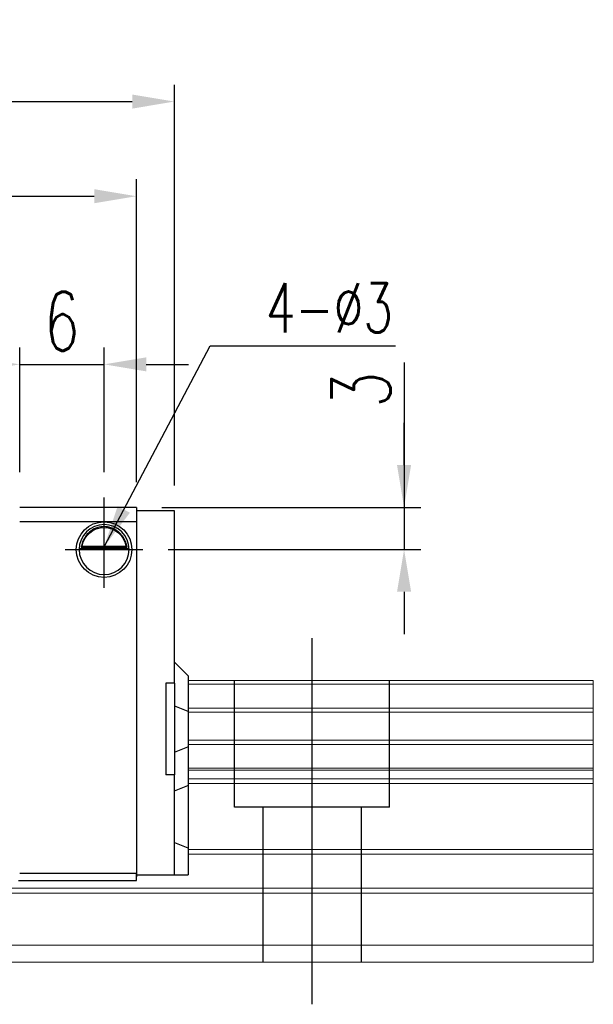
# Model space of a CAD drawing. Header units: millimetres. Extents: x 1821 to 2071, y 456 to 561.
# Tile 53 of 53: x 2030 to 2071, y 474 to 544. Entities that reach past the tile are written whole.
import ezdxf

# ---------------------------------------------------------------- set-up
doc = ezdxf.new("R2010")
doc.units = ezdxf.units.MM
doc.header["$LTSCALE"] = 0.2
doc.header["$PDSIZE"] = -1
doc.styles.add('DIM-7', font='SIMPLEX.shx', dxfattribs={"width": 0.7, "bigfont": 'chineset.shx'})
doc.dimstyles.new('CNS', dxfattribs={"dimtxt": 3.5, "dimasz": 2.5, "dimexe": 1, "dimexo": 1.5, "dimgap": 0.09, "dimtad": 0, "dimdsep": 46, "dimtxsty": 'DIM-7', "dimcen": 0.09, "dimclrd": 1, "dimclre": 1, "dimclrt": 4, "dimadec": 0, "dimazin": 0, "dimtfac": 1, "dimtix": 1, "dimtmove": 2, "dimatfit": 3, "dimfxl": 1, "dimtvp": 0.971429, "dimtolj": 1, "dimarcsym": 0})

# ---------------------------------------------------------------- blocks, each defined once
blk = doc.blocks.new('*D22')
at = {"color": 7, "lineweight": -2}
for p, q in [((2030.311, 511.485), (2030.311, 520.341)), ((2036.311, 511.485), (2036.311, 520.341)), ((2027.311, 519.141), (2024.311, 519.141)), ((2030.311, 519.141), (2036.311, 519.141)), ((2039.311, 519.141), (2042.311, 519.141))]:
    blk.add_line(p, q, dxfattribs=at)
at = {"color": 7}
for points in [[(2027.311, 519.641), (2027.311, 518.641), (2030.311, 519.141)], [(2039.311, 519.641), (2039.311, 518.641), (2036.311, 519.141)]]:
    blk.add_solid(points, dxfattribs=at)
at = {"layer": 'DEFPOINTS', "color": 0}
for p in [(2036.311, 519.141), (2030.311, 509.685), (2036.311, 509.685)]:
    blk.add_point(p, dxfattribs=at)
at = {"color": 7, "insert": (2033.311, 522.201), "char_height": 4.2, "attachment_point": 5, "style": 'DIM-7'}
blk.add_mtext('\\A1;6', dxfattribs=at)
blk = doc.blocks.new('*D7')
at = {"color": 7, "lineweight": -2}
for p, q in [((2057.638, 519.282), (2057.638, 508.985)), ((2057.638, 511.985), (2057.638, 514.985)), ((2040.411, 508.985), (2058.838, 508.985)), ((2057.638, 508.985), (2057.638, 505.985)), ((2057.638, 508.985), (2057.638, 505.985)), ((2040.873, 505.985), (2058.838, 505.985)), ((2057.638, 502.985), (2057.638, 499.985))]:
    blk.add_line(p, q, dxfattribs=at)
at = {"color": 7}
for points in [[(2057.138, 511.985), (2058.138, 511.985), (2057.638, 508.985)], [(2057.138, 502.985), (2058.138, 502.985), (2057.638, 505.985)]]:
    blk.add_solid(points, dxfattribs=at)
at = {"layer": 'DEFPOINTS', "color": 0}
for p in [(2038.611, 508.985), (2039.073, 505.985), (2057.638, 505.985)]:
    blk.add_point(p, dxfattribs=at)
at = {"color": 7, "insert": (2054.578, 517.342), "char_height": 4.2, "attachment_point": 5, "rotation": 90, "style": 'DIM-7'}
blk.add_mtext('\\A1;3', dxfattribs=at)
blk = doc.blocks.new('*D23')
at = {"color": 7, "lineweight": -2}
for p, q in [((1960.311, 510.535), (1960.311, 539.008)), ((2041.311, 510.535), (2041.311, 539.008)), ((1963.311, 537.808), (2038.311, 537.808))]:
    blk.add_line(p, q, dxfattribs=at)
at = {"color": 7}
for points in [[(1963.311, 538.308), (1963.311, 537.308), (1960.311, 537.808)], [(2038.311, 538.308), (2038.311, 537.308), (2041.311, 537.808)]]:
    blk.add_solid(points, dxfattribs=at)
at = {"layer": 'DEFPOINTS', "color": 0}
for p in [(2041.311, 537.808), (1960.311, 508.735), (2041.311, 508.735)]:
    blk.add_point(p, dxfattribs=at)
at = {"color": 7, "insert": (2000.811, 540.868), "char_height": 4.2, "attachment_point": 5, "style": 'DIM-7'}
blk.add_mtext('\\A1;81', dxfattribs=at)
blk = doc.blocks.new('*D29')
at = {"color": 7, "lineweight": -2}
for p, q in [((1963.011, 510.785), (1963.011, 532.285)), ((2038.611, 510.785), (2038.611, 532.285)), ((1966.011, 531.085), (2035.611, 531.085))]:
    blk.add_line(p, q, dxfattribs=at)
at = {"color": 7}
for points in [[(1966.011, 531.585), (1966.011, 530.585), (1963.011, 531.085)], [(2035.611, 531.585), (2035.611, 530.585), (2038.611, 531.085)]]:
    blk.add_solid(points, dxfattribs=at)
at = {"layer": 'DEFPOINTS', "color": 0}
for p in [(2038.611, 531.085), (1963.011, 508.985), (2038.611, 508.985)]:
    blk.add_point(p, dxfattribs=at)
at = {"color": 7, "insert": (2000.811, 534.145), "char_height": 4.2, "attachment_point": 5, "style": 'DIM-7'}
blk.add_mtext('\\A1;75.6', dxfattribs=at)

msp = doc.modelspace()

# ---------------------------------------------------------------- linework, layer by layer
for p, q in [((2036.311, 503.278), (2036.311, 509.685)), ((2033.542, 505.985), (2039.073, 505.985))]:
    msp.add_line(p, q)
at = {"linetype": 'Continuous'}
for p, q in [((2038.611, 508.985), (2030.311, 508.985)), ((2038.611, 508.985), (2038.611, 507.985)), ((2038.611, 508.735), (2038.611, 507.235)), ((2041.311, 508.735), (2038.611, 508.735)), ((2038.611, 508.735), (2038.611, 508.589)), ((2038.611, 508.589), (2038.611, 507.382)), ((2041.311, 508.589), (2041.311, 508.735)), ((2041.311, 507.382), (2041.311, 508.589)), ((2030.311, 507.985), (2038.611, 507.985)), ((2038.611, 507.985), (2038.611, 482.985)), ((2038.611, 507.382), (2038.611, 507.028)), ((2038.611, 507.235), (2038.611, 484.235)), ((2041.311, 507.028), (2041.311, 507.382)), ((2038.611, 507.028), (2038.611, 484.442)), ((2041.311, 496.485), (2041.311, 507.028)), ((2038.086, 506.035), (2034.537, 506.035)), ((2034.679, 506.168), (2037.943, 506.168)), ((2034.756, 506.235), (2037.866, 506.235)), ((2041.311, 497.985), (2042.261, 497.035)), ((2042.311, 496.985), (2042.261, 497.035)), ((2042.311, 494.481), (2042.311, 496.985)), ((2040.711, 496.485), (2040.711, 489.985)), ((2041.311, 496.485), (2040.711, 496.485)), ((2041.311, 496.485), (2041.311, 489.985)), ((2041.311, 494.875), (2042.261, 494.501)), ((2042.311, 494.481), (2042.261, 494.501)), ((2042.311, 491.989), (2042.311, 494.481)), ((2041.311, 491.595), (2042.261, 491.969)), ((2042.311, 491.989), (2042.261, 491.969)), ((2042.311, 489.254), (2042.311, 491.989)), ((2041.311, 489.985), (2040.711, 489.985)), ((2041.311, 484.442), (2041.311, 489.985)), ((2041.311, 488.86), (2042.261, 489.234)), ((2042.311, 489.254), (2042.261, 489.234)), ((2042.311, 484.775), (2042.311, 489.254)), ((2041.311, 485.189), (2042.261, 484.796)), ((2042.311, 484.775), (2042.261, 484.796)), ((2042.311, 482.885), (2042.311, 484.775)), ((2038.611, 484.442), (2038.611, 484.089)), ((2038.611, 484.235), (2038.611, 482.735)), ((2038.611, 484.089), (2038.611, 483.032)), ((2041.311, 484.089), (2041.311, 484.442)), ((2041.311, 483.032), (2041.311, 484.089)), ((2038.611, 482.985), (2030.311, 482.985)), ((2038.611, 482.885), (2038.611, 483.032)), ((2038.611, 482.485), (2038.611, 482.985)), ((2038.611, 482.885), (2041.311, 482.885)), ((2041.311, 482.885), (2041.311, 483.032)), ((2041.311, 482.885), (2042.261, 482.885)), ((2042.311, 482.885), (2042.261, 482.885)), ((2030.232, 482.485), (2038.611, 482.485))]:
    msp.add_line(p, q, dxfattribs=at)
at = {"ltscale": 0.5}
msp.add_line((2051.091, 499.685), (2051.091, 473.685), dxfattribs=at)
at = {"linetype": 'Continuous', "lineweight": 15}
for p, q in [((2071.091, 496.685), (2042.311, 496.685)), ((2071.091, 496.685), (2071.091, 476.685)), ((2071.091, 496.429), (2042.311, 496.429)), ((2071.091, 494.72), (2042.311, 494.72)), ((2071.091, 494.425), (2042.311, 494.425)), ((2071.091, 492.445), (2042.311, 492.445)), ((2071.091, 492.15), (2042.311, 492.15)), ((2071.091, 490.47), (2042.311, 490.47)), ((2071.091, 490.306), (2042.311, 490.306)), ((2071.091, 489.712), (2042.311, 489.712)), ((2071.091, 489.358), (2042.311, 489.358)), ((2071.091, 484.692), (2042.311, 484.692)), ((2071.091, 484.339), (2042.311, 484.339)), ((2071.091, 481.932), (1951.3, 481.932)), ((2071.091, 481.578), (1951.245, 481.578)), ((2071.091, 477.885), (1950.123, 477.885)), ((2071.091, 476.685), (1911.091, 476.685))]:
    msp.add_line(p, q, dxfattribs=at)
at = {"ltscale": 2}
for p, q in [((2045.591, 487.685), (2045.591, 496.685)), ((2056.591, 487.685), (2056.591, 496.685)), ((2056.591, 487.685), (2045.591, 487.685)), ((2047.591, 487.685), (2047.591, 476.685)), ((2054.591, 487.685), (2054.591, 476.685))]:
    msp.add_line(p, q, dxfattribs=at)
at = {"linetype": 'Continuous', "extrusion": (0, 0, -1)}
for radius, start, end in [(1.975, 270, 90), (1.975, 90, 270), (1.575, 9.1332, 90), (1.575, 90, 170.8668)]:
    msp.add_arc((-2036.311, 505.985), radius, start, end, dxfattribs=at)
at = {"linetype": 'Continuous'}
for start, end in [(90, 270), (270, 90)]:
    msp.add_arc((2036.311, 505.985), 1.775, start, end, dxfattribs=at)
for points, knots in [([(2036.311, 507.616), (2036.16, 507.616), (2036.007, 507.593), (2035.69, 507.497), (2035.525, 507.413), (2035.254, 507.214), (2035.14, 507.104), (2034.968, 506.884), (2034.902, 506.778), (2034.796, 506.564), (2034.755, 506.453), (2034.706, 506.287), (2034.691, 506.224), (2034.679, 506.168)], [0, 0, 0, 0, 0.183798, 0.183798, 0.410489, 0.410489, 0.600027, 0.600027, 0.749109, 0.749109, 0.899192, 0.899192, 1, 1, 1, 1]), ([(2037.943, 506.168), (2037.927, 506.244), (2037.905, 506.334), (2037.842, 506.523), (2037.799, 506.625), (2037.694, 506.821), (2037.63, 506.917), (2037.459, 507.129), (2037.34, 507.239), (2037.081, 507.42), (2036.936, 507.492), (2036.634, 507.59), (2036.472, 507.616), (2036.311, 507.616)], [0, 0, 0, 0, 0.137686, 0.137686, 0.275472, 0.275472, 0.412356, 0.412356, 0.606431, 0.606431, 0.804639, 0.804639, 1, 1, 1, 1])]:
    msp.add_open_spline(points, degree=3, knots=knots, dxfattribs=at)
for points in [[(2034.756, 506.235), (2034.731, 506.213), (2034.705, 506.191), (2034.679, 506.168)], [(2037.943, 506.168), (2037.917, 506.191), (2037.892, 506.213), (2037.866, 506.235)]]:
    msp.add_open_spline(points, degree=3, dxfattribs=at)

# ---------------------------------------------------------------- texts
at = {"color": 0, "insert": (2047.808, 521.406), "char_height": 3.5, "attachment_point": 7, "style": 'DIM-7'}
msp.add_mtext('4-%%C3', dxfattribs=at)

# ---------------------------------------------------------------- dimensions: what is measured, and where the dimension line sits
at = {"color": 0}
for base, p1, p2, picture, middle in [((2041.311, 537.808), (1960.311, 508.735), (2041.311, 508.735), '*D23', (2000.811, 540.868)), ((2038.611, 531.085), (1963.011, 508.985), (2038.611, 508.985), '*D29', (2000.811, 534.145)), ((2036.311, 519.141), (2030.311, 509.685), (2036.311, 509.685), '*D22', (2033.311, 522.201))]:
    dim = msp.add_linear_dim(base=base, p1=p1, p2=p2, dimstyle='CNS', override={"dimscale": 1.2, "dimgap": 0.8, "dimtad": 1, "dimclrd": 7, "dimclre": 7, "dimclrt": 7, "dimadec": 2, "dimazin": 2, "dimtm": 1e-09, "dimtfac": 0.6, "dimtmove": 1, "dimarcsym": 1}, dxfattribs=at)
    dim.commit()
    dim.dimension.update_dxf_attribs({"geometry": picture, "text_midpoint": middle})
dim = msp.add_linear_dim(base=(2057.638, 505.985), p1=(2038.611, 508.985), p2=(2039.073, 505.985), angle=90, dimstyle='CNS', override={"dimscale": 1.2, "dimgap": 0.8, "dimtad": 1, "dimclrd": 7, "dimclre": 7, "dimclrt": 7, "dimadec": 2, "dimazin": 2, "dimtm": 1e-09, "dimtfac": 0.6, "dimtmove": 1, "dimarcsym": 1}, dxfattribs=at)
dim.commit()
dim.dimension.update_dxf_attribs({"geometry": '*D7', "text_midpoint": (2057.638, 517.342), "dimtype": 160})

# ---------------------------------------------------------------- leaders
at = {"color": 0, "annotation_type": 0, "has_hookline": 1, "hookline_direction": 0, "text_width": 9.217}
msp.add_leader([(2036.311, 506.185), (2043.848, 520.446), (2046.848, 520.446)], dimstyle='CNS', override={"dimscale": 1.2, "dimgap": 0.8, "dimtad": 1, "dimclrd": 7, "dimclre": 7, "dimclrt": 7, "dimadec": 2, "dimazin": 2, "dimtm": 1e-09, "dimtfac": 0.6, "dimtmove": 1, "dimarcsym": 1}, dxfattribs=at)

doc.saveas('drawing.dxf')
